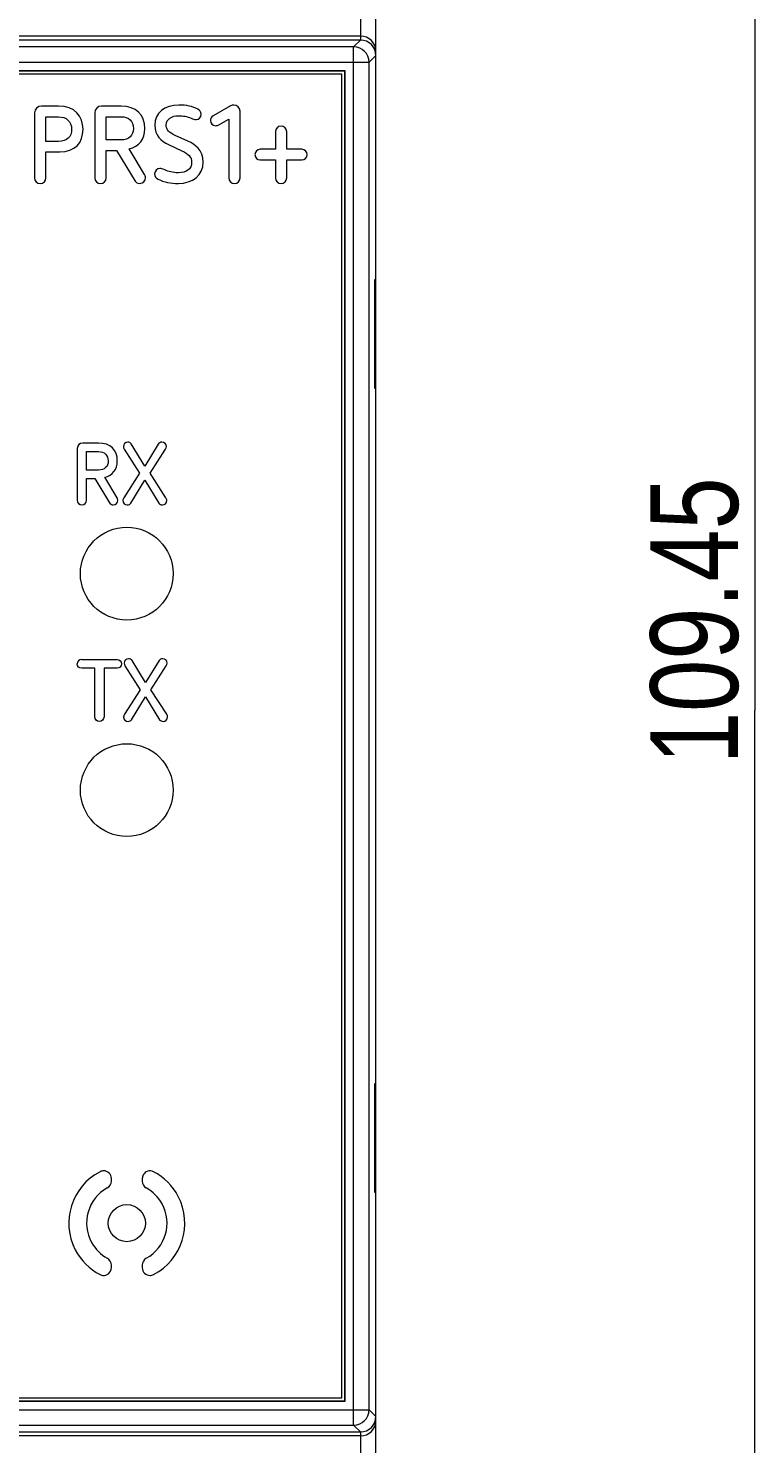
# Model space of a CAD drawing. Extents: x 167 to 469, y 389 to 524.
# Tile 3 of 21: x 190 to 214, y 430 to 476. Entities that reach past the tile are written whole.
import ezdxf

# ---------------------------------------------------------------- set-up
doc = ezdxf.new("R2010")
doc.units = 0
doc.header["$MEASUREMENT"] = 0
doc.layers.get('0').update_dxf_attribs({"lineweight": 0})
doc.layers.add('02___PRT_ALL_AXES', color=7, linetype='Continuous', lineweight=0)

# ---------------------------------------------------------------- blocks, each defined once
blk = doc.blocks.new('Block_6')
at = {"color": 250, "lineweight": 9, "true_color": 0x1d1d1b}
for p in [(213.915, 508.79), (213.915, 399.34)]:
    blk.add_line(p, (213.915, 454.065), dxfattribs=at)
at = {"insert": (213.415, 452.335), "char_height": 0.2, "attachment_point": 7, "rotation": 90}
blk.add_mtext('\\C250;\\c1776925;\\FNetto Pro|b0|i0|c1;\\H2.832000;\\W0.800000;109.45', dxfattribs=at)

msp = doc.modelspace()

# ---------------------------------------------------------------- linework, layer by layer
at = {"color": 18, "lineweight": 9, "true_color": 0x000000}
for p, q in [((201.674, 408.74), (201.674, 497.74)), ((201.174, 485.026), (201.174, 475.74)), ((201.174, 475.74), (167.173, 475.74)), ((201.174, 475.871), (167.174, 475.871)), ((200.955, 475.522), (167.392, 475.522)), ((200.955, 475.522), (201.174, 475.74)), ((200.955, 430.958), (200.955, 475.522)), ((166.892, 475.022), (201.455, 475.022)), ((201.455, 475.022), (201.674, 475.24)), ((201.455, 431.458), (201.455, 475.022)), ((200.682, 474.749), (167.665, 474.749)), ((200.674, 474.74), (167.674, 474.74)), ((200.574, 474.64), (167.774, 474.64)), ((200.574, 431.84), (200.574, 474.64)), ((200.682, 474.749), (200.674, 474.74)), ((200.674, 431.74), (200.674, 474.74)), ((200.682, 431.731), (200.682, 474.749)), ((190.641, 473.39), (190.641, 471.291)), ((191.415, 473.605), (190.863, 473.605)), ((191.01, 472.466), (191.01, 473.26)), ((191.01, 473.26), (191.415, 473.26)), ((192.589, 473.39), (192.589, 471.291)), ((193.44, 473.605), (192.811, 473.605)), ((192.958, 472.511), (192.958, 473.26)), ((192.958, 473.26), (193.44, 473.26)), ((196.977, 473.612), (196.415, 473.292)), ((196.601, 473.004), (196.921, 473.183)), ((196.921, 473.183), (196.921, 471.284)), ((197.283, 471.284), (197.283, 473.44)), ((198.429, 472.779), (198.429, 472.209)), ((198.792, 472.209), (198.792, 472.779)), ((191.415, 472.466), (191.01, 472.466)), ((193.44, 472.511), (192.958, 472.511)), ((194.97, 472.36), (195.399, 472.16)), ((195.599, 472.469), (195.188, 472.659)), ((191.01, 471.291), (191.01, 472.128)), ((191.01, 472.128), (191.46, 472.128)), ((192.958, 471.291), (192.958, 472.17)), ((192.958, 472.17), (193.292, 472.17)), ((193.292, 472.17), (193.89, 471.182)), ((194.2, 471.393), (193.697, 472.219)), ((198.429, 472.209), (197.934, 472.209)), ((197.934, 471.864), (198.429, 471.864)), ((198.429, 471.864), (198.429, 471.284)), ((199.28, 472.209), (198.792, 472.209)), ((198.792, 471.284), (198.792, 471.864)), ((198.792, 471.864), (199.28, 471.864)), ((201.66, 467.99), (201.625, 467.99)), ((201.625, 467.99), (201.625, 464.49)), ((201.66, 464.49), (201.66, 467.99)), ((201.625, 464.49), (201.66, 464.49)), ((192.704, 462.712), (192.201, 462.712)), ((194.206, 461.969), (193.768, 462.684)), ((194.642, 462.678), (194.206, 461.969)), ((192.024, 462.54), (192.024, 460.861)), ((192.319, 461.837), (192.319, 462.436)), ((192.319, 462.436), (192.704, 462.436)), ((193.54, 462.509), (194.035, 461.736)), ((194.375, 461.736), (194.873, 462.509)), ((192.704, 461.837), (192.319, 461.837)), ((192.319, 460.861), (192.319, 461.564)), ((192.319, 461.564), (192.586, 461.564)), ((192.586, 461.564), (193.064, 460.774)), ((193.312, 460.943), (192.91, 461.604)), ((194.035, 461.736), (193.526, 460.943)), ((193.753, 460.768), (194.206, 461.508)), ((194.206, 461.508), (194.659, 460.768)), ((194.887, 460.943), (194.375, 461.736)), ((192.167, 455.712), (193.312, 455.712)), ((192.589, 455.428), (192.167, 455.428)), ((192.589, 453.861), (192.589, 455.428)), ((193.312, 455.428), (192.887, 455.428)), ((192.887, 455.428), (192.887, 453.861)), ((193.565, 455.509), (194.06, 454.736)), ((194.232, 454.969), (193.793, 455.684)), ((194.668, 455.678), (194.232, 454.969)), ((194.4, 454.736), (194.898, 455.509)), ((194.06, 454.736), (193.551, 453.943)), ((193.779, 453.768), (194.232, 454.508)), ((194.232, 454.508), (194.685, 453.768)), ((194.912, 453.943), (194.4, 454.736)), ((201.66, 441.99), (201.625, 441.99)), ((201.625, 441.99), (201.625, 438.49)), ((201.66, 438.49), (201.66, 441.99)), ((193.124, 438.846), (193.124, 438.932)), ((194.124, 438.932), (194.124, 438.846)), ((201.625, 438.49), (201.66, 438.49)), ((193.124, 436.048), (193.124, 436.134)), ((194.124, 436.134), (194.124, 436.048)), ((167.665, 431.731), (200.682, 431.731)), ((167.674, 431.74), (200.674, 431.74)), ((167.774, 431.84), (200.574, 431.84)), ((200.682, 431.731), (200.674, 431.74)), ((166.892, 431.458), (201.455, 431.458)), ((201.455, 431.458), (201.674, 431.24)), ((167.173, 430.74), (201.174, 430.74)), ((167.392, 430.958), (200.955, 430.958)), ((200.955, 430.958), (201.174, 430.74)), ((201.174, 430.74), (201.174, 421.454)), ((201.174, 430.609), (167.174, 430.609))]:
    msp.add_line(p, q, dxfattribs=at)
for points in [[(201.455, 475.022), (201.455, 475.298), (201.231, 475.522), (200.955, 475.522)], [(201.674, 475.371), (201.673, 475.647), (201.45, 475.871), (201.174, 475.871)], [(201.674, 475.24), (201.674, 475.516), (201.45, 475.74), (201.174, 475.74)], [(201.674, 475.24), (201.674, 475.516), (201.45, 475.74), (201.174, 475.74)], [(195.307, 473.64), (194.843, 473.64), (194.527, 473.383), (194.527, 472.986)], [(195.918, 473.509), (195.747, 473.594), (195.553, 473.64), (195.307, 473.64)], [(197.083, 473.64), (197.048, 473.64), (197.011, 473.631), (196.977, 473.612)], [(197.283, 473.44), (197.283, 473.556), (197.199, 473.64), (197.083, 473.64)], [(190.863, 473.605), (190.74, 473.605), (190.641, 473.506), (190.641, 473.39)], [(192.209, 472.859), (192.209, 473.285), (191.939, 473.605), (191.415, 473.605)], [(191.415, 473.26), (191.668, 473.26), (191.84, 473.116), (191.84, 472.859)], [(192.811, 473.605), (192.688, 473.605), (192.589, 473.506), (192.589, 473.39)], [(194.207, 472.881), (194.207, 473.317), (193.929, 473.605), (193.44, 473.605)], [(193.44, 473.26), (193.69, 473.26), (193.834, 473.12), (193.836, 472.881)], [(194.896, 473), (194.896, 473.19), (195.086, 473.295), (195.286, 473.295)], [(195.286, 473.295), (195.455, 473.295), (195.56, 473.274), (195.708, 473.214)], [(195.708, 473.214), (195.768, 473.19), (195.806, 473.172), (195.863, 473.172)], [(195.863, 473.172), (195.954, 473.172), (196.024, 473.246), (196.024, 473.341)], [(196.024, 473.341), (196.024, 473.418), (195.993, 473.471), (195.918, 473.509)], [(196.415, 473.292), (196.348, 473.253), (196.327, 473.2), (196.327, 473.141)], [(191.84, 472.859), (191.84, 472.61), (191.689, 472.466), (191.415, 472.466)], [(191.46, 472.128), (191.946, 472.128), (192.209, 472.409), (192.209, 472.859)], [(193.836, 472.881), (193.837, 472.652), (193.697, 472.511), (193.44, 472.511)], [(193.697, 472.219), (194.017, 472.297), (194.207, 472.532), (194.207, 472.881)], [(194.527, 472.986), (194.527, 472.659), (194.723, 472.475), (194.97, 472.36)], [(195.188, 472.659), (194.987, 472.75), (194.896, 472.831), (194.896, 473)], [(196.327, 473.141), (196.327, 473.042), (196.394, 472.972), (196.499, 472.972)], [(196.499, 472.972), (196.534, 472.972), (196.572, 472.987), (196.601, 473.004)], [(198.609, 472.958), (198.507, 472.958), (198.429, 472.884), (198.429, 472.779)], [(198.792, 472.779), (198.792, 472.884), (198.714, 472.958), (198.609, 472.958)], [(196.091, 471.794), (196.091, 472.202), (195.835, 472.36), (195.599, 472.469)], [(195.399, 472.16), (195.61, 472.058), (195.719, 471.973), (195.719, 471.783)], [(197.934, 472.209), (197.835, 472.209), (197.765, 472.135), (197.765, 472.037)], [(197.765, 472.037), (197.765, 471.938), (197.835, 471.864), (197.934, 471.864)], [(199.449, 472.037), (199.449, 472.135), (199.379, 472.209), (199.28, 472.209)], [(199.28, 471.864), (199.379, 471.864), (199.449, 471.938), (199.449, 472.037)], [(194.228, 471.291), (194.228, 471.326), (194.214, 471.369), (194.2, 471.393)], [(194.692, 471.587), (194.593, 471.587), (194.523, 471.516), (194.523, 471.411)], [(194.523, 471.411), (194.523, 471.337), (194.558, 471.277), (194.635, 471.242)], [(194.85, 471.544), (194.773, 471.576), (194.741, 471.587), (194.692, 471.587)], [(195.29, 471.449), (195.107, 471.449), (194.973, 471.492), (194.85, 471.544)], [(195.29, 471.105), (195.747, 471.105), (196.091, 471.369), (196.091, 471.794)], [(195.719, 471.783), (195.719, 471.565), (195.543, 471.449), (195.29, 471.449)], [(190.641, 471.291), (190.641, 471.179), (190.719, 471.105), (190.828, 471.105)], [(190.828, 471.105), (190.933, 471.105), (191.01, 471.179), (191.01, 471.291)], [(192.589, 471.291), (192.589, 471.179), (192.666, 471.105), (192.775, 471.105)], [(192.775, 471.105), (192.881, 471.105), (192.958, 471.179), (192.958, 471.291)], [(193.89, 471.182), (193.915, 471.14), (193.978, 471.105), (194.045, 471.105)], [(194.045, 471.105), (194.147, 471.105), (194.228, 471.189), (194.228, 471.291)], [(194.635, 471.242), (194.825, 471.154), (195.04, 471.105), (195.29, 471.105)], [(196.921, 471.284), (196.921, 471.179), (196.998, 471.105), (197.104, 471.105)], [(197.104, 471.105), (197.206, 471.105), (197.283, 471.179), (197.283, 471.284)], [(198.429, 471.284), (198.429, 471.179), (198.507, 471.105), (198.609, 471.105)], [(198.609, 471.105), (198.714, 471.105), (198.792, 471.179), (198.792, 471.284)], [(192.201, 462.712), (192.102, 462.712), (192.024, 462.633), (192.024, 462.54)], [(193.317, 462.132), (193.317, 462.481), (193.095, 462.712), (192.704, 462.712)], [(193.655, 462.74), (193.576, 462.74), (193.512, 462.681), (193.512, 462.597)], [(193.768, 462.684), (193.745, 462.72), (193.706, 462.74), (193.655, 462.74)], [(194.76, 462.74), (194.71, 462.74), (194.665, 462.715), (194.642, 462.678)], [(194.904, 462.597), (194.904, 462.681), (194.836, 462.74), (194.76, 462.74)], [(192.704, 462.436), (192.904, 462.436), (193.019, 462.324), (193.021, 462.132)], [(193.512, 462.597), (193.512, 462.566), (193.522, 462.537), (193.54, 462.509)], [(194.873, 462.509), (194.893, 462.537), (194.904, 462.566), (194.904, 462.597)], [(193.021, 462.132), (193.022, 461.95), (192.91, 461.837), (192.704, 461.837)], [(192.91, 461.604), (193.166, 461.665), (193.317, 461.854), (193.317, 462.132)], [(192.024, 460.861), (192.024, 460.771), (192.085, 460.712), (192.173, 460.712)], [(192.173, 460.712), (192.257, 460.712), (192.319, 460.771), (192.319, 460.861)], [(193.188, 460.712), (193.27, 460.712), (193.334, 460.779), (193.334, 460.861)], [(193.334, 460.861), (193.334, 460.889), (193.324, 460.923), (193.312, 460.943)], [(193.526, 460.943), (193.509, 460.917), (193.495, 460.889), (193.495, 460.853)], [(193.495, 460.853), (193.495, 460.771), (193.562, 460.712), (193.638, 460.712)], [(194.775, 460.712), (194.851, 460.712), (194.918, 460.771), (194.918, 460.853)], [(194.918, 460.853), (194.918, 460.886), (194.908, 460.91), (194.887, 460.943)], [(193.064, 460.774), (193.084, 460.74), (193.135, 460.712), (193.188, 460.712)], [(193.638, 460.712), (193.692, 460.712), (193.729, 460.728), (193.753, 460.768)], [(194.659, 460.768), (194.687, 460.729), (194.721, 460.712), (194.775, 460.712)], [(192.167, 455.712), (192.085, 455.712), (192.024, 455.647), (192.024, 455.571)], [(192.167, 455.428), (192.085, 455.428), (192.024, 455.492), (192.024, 455.571)], [(193.312, 455.712), (193.391, 455.712), (193.452, 455.647), (193.452, 455.571)], [(193.452, 455.571), (193.452, 455.492), (193.391, 455.428), (193.312, 455.428)], [(193.68, 455.74), (193.602, 455.74), (193.537, 455.681), (193.537, 455.597)], [(193.537, 455.597), (193.537, 455.566), (193.547, 455.537), (193.565, 455.509)], [(193.793, 455.684), (193.77, 455.72), (193.731, 455.74), (193.68, 455.74)], [(194.786, 455.74), (194.735, 455.74), (194.69, 455.715), (194.668, 455.678)], [(194.929, 455.597), (194.929, 455.681), (194.862, 455.74), (194.786, 455.74)], [(194.898, 455.509), (194.918, 455.537), (194.929, 455.566), (194.929, 455.597)], [(192.738, 453.712), (192.656, 453.712), (192.589, 453.774), (192.589, 453.861)], [(192.887, 453.861), (192.887, 453.774), (192.82, 453.712), (192.738, 453.712)], [(193.551, 453.943), (193.534, 453.917), (193.52, 453.889), (193.52, 453.853)], [(193.52, 453.853), (193.52, 453.771), (193.587, 453.712), (193.663, 453.712)], [(193.663, 453.712), (193.717, 453.712), (193.754, 453.728), (193.779, 453.768)], [(194.685, 453.768), (194.713, 453.729), (194.746, 453.712), (194.8, 453.712)], [(194.8, 453.712), (194.876, 453.712), (194.943, 453.771), (194.943, 453.853)], [(194.943, 453.853), (194.943, 453.886), (194.933, 453.91), (194.912, 453.943)], [(192.994, 438.628), (193.074, 438.672), (193.124, 438.756), (193.124, 438.846)], [(194.124, 438.846), (194.124, 438.756), (194.173, 438.672), (194.253, 438.628)], [(193.124, 436.134), (193.124, 436.225), (193.074, 436.308), (192.994, 436.352)], [(194.253, 436.352), (194.173, 436.308), (194.124, 436.225), (194.124, 436.134)], [(200.955, 430.958), (201.231, 430.958), (201.455, 431.182), (201.455, 431.458)], [(201.174, 430.74), (201.45, 430.74), (201.674, 430.964), (201.674, 431.24)], [(201.174, 430.74), (201.45, 430.74), (201.674, 430.964), (201.674, 431.24)], [(201.174, 430.609), (201.45, 430.609), (201.673, 430.833), (201.674, 431.109)]]:
    msp.add_open_spline(points, degree=3, dxfattribs=at)
for points in [[(192.758, 439.153), (191.839, 438.675), (191.482, 437.543), (191.96, 436.625), (192.138, 436.283), (192.416, 436.004), (192.758, 435.827)], [(193.124, 438.932), (193.124, 439.07), (193.012, 439.182), (192.874, 439.182), (192.833, 439.182), (192.794, 439.172), (192.758, 439.153)], [(194.489, 439.153), (194.366, 439.217), (194.215, 439.169), (194.152, 439.047), (194.133, 439.011), (194.124, 438.972), (194.124, 438.932)], [(194.489, 435.827), (195.408, 436.305), (195.765, 437.437), (195.287, 438.355), (195.109, 438.697), (194.831, 438.976), (194.489, 439.153)], [(192.994, 438.628), (192.366, 438.28), (192.138, 437.489), (192.486, 436.861), (192.604, 436.647), (192.78, 436.471), (192.994, 436.352)], [(194.253, 436.352), (194.881, 436.7), (195.109, 437.491), (194.761, 438.119), (194.643, 438.333), (194.467, 438.509), (194.253, 438.628)], [(192.758, 435.827), (192.881, 435.763), (193.032, 435.811), (193.095, 435.933), (193.114, 435.969), (193.124, 436.008), (193.124, 436.048)], [(194.124, 436.048), (194.124, 435.91), (194.235, 435.798), (194.374, 435.798), (194.414, 435.798), (194.453, 435.808), (194.489, 435.827)]]:
    msp.add_open_spline(points, degree=3, knots=[0, 0, 0, 0, 1, 1, 1, 2, 2, 2, 2], dxfattribs=at)
at = {"layer": '02___PRT_ALL_AXES', "color": 18, "lineweight": 9, "true_color": 0x000000}
for centre, radius in [((193.624, 458.49), 1.5), ((193.624, 451.49), 1.5), ((193.624, 437.49), 0.6)]:
    msp.add_circle(centre, radius, dxfattribs=at)

# ---------------------------------------------------------------- block references
msp.add_blockref('Block_6', (0, 0))

doc.saveas('drawing.dxf')
